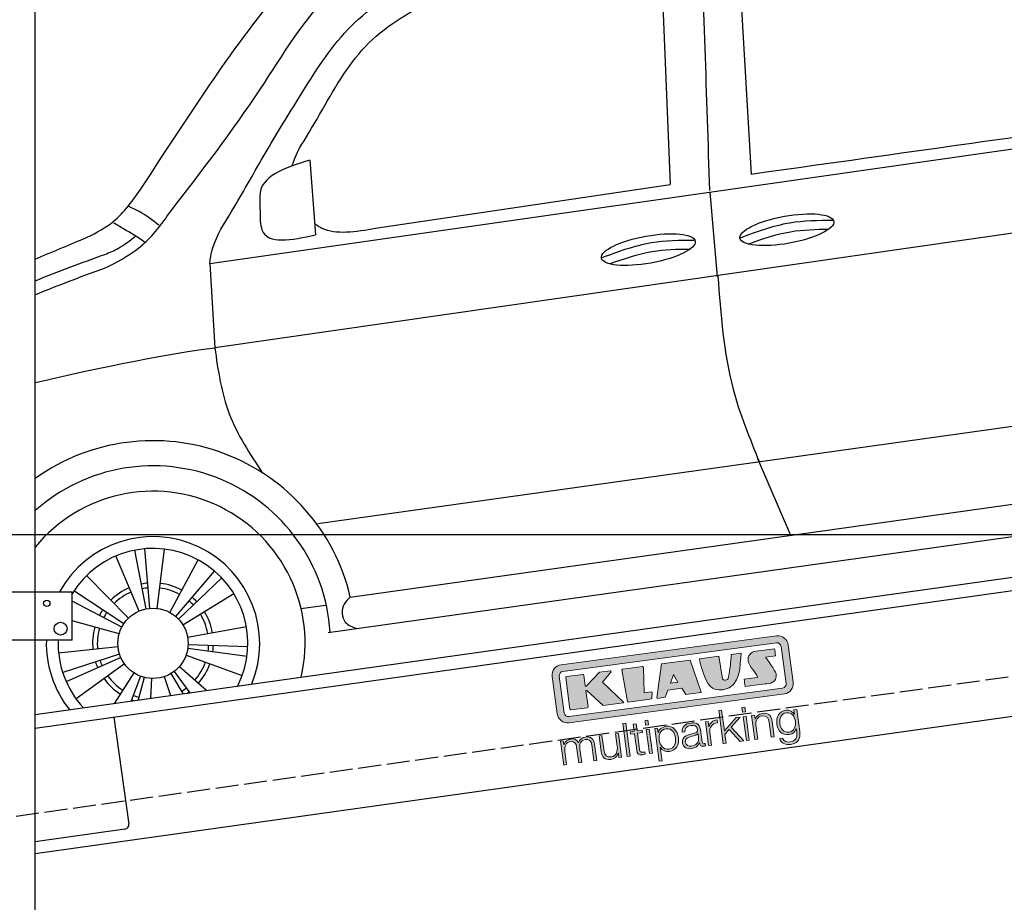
# Model space of a CAD drawing. Extents: x -311 to 6440, y -744 to 6074.
# Tile 3 of 6: x 926 to 3064, y 1052 to 2968. Entities that reach past the tile are written whole.
import ezdxf

# ---------------------------------------------------------------- set-up
doc = ezdxf.new("R2010")
doc.units = 0
doc.header["$LTSCALE"] = 10
doc.header["$MEASUREMENT"] = 0
doc.linetypes.add('GEN3', pattern=[6.25, 5, -1.25])
doc.layers.get('0').update_dxf_attribs({"linetype": 'CONTINUOUS'})
doc.layers.get('DEFPOINTS').update_dxf_attribs({"linetype": 'CONTINUOUS'})
doc.layers.add('3', color=6, linetype='GEN3')
doc.layers.add('CAR', color=1, linetype='CONTINUOUS')
for name, color, linetype, lineweight in [('AM_0', 7, 'CONTINUOUS', 30), ('AM_5', 3, 'CONTINUOUS', 15), ('Logo', 7, 'CONTINUOUS', 25)]:
    doc.layers.add(name, color=color, linetype=linetype, lineweight=lineweight)
doc.dimstyles.new('KLAUS_DXF', dxfattribs={"dimscale": 20, "dimtxt": 3.5, "dimasz": 2, "dimexe": 2, "dimexo": 1, "dimgap": 1.5, "dimtad": 1, "dimlfac": 0.1, "dimdsep": 46, "dimtxsty": 'Standard', "dimblk": 'DOT', "dimcen": 2, "dimclrd": 256, "dimclre": 256, "dimclrt": 2, "dimadec": 0, "dimazin": 0, "dimtfac": 1, "dimtmove": 2, "dimatfit": 3, "dimfxl": 1, "dimtolj": 1, "dimarcsym": 0})

# ---------------------------------------------------------------- blocks, each defined once
blk = doc.blocks.new('KLAUS')
at = {"layer": 'Logo'}
h = blk.add_hatch(color=8, dxfattribs=at)
h.dxf.hatch_style = 2
edge = h.paths.add_edge_path()
edge.add_spline(control_points=[(3.6, 29.09), (2.88, 29.09), (2.3, 28.51), (2.3, 27.8), (2.3, 27.8), (2.3, 16.11), (2.3, 16.11), (2.3, 15.39), (2.88, 14.81), (3.6, 14.81), (3.6, 14.81), (71.16, 14.81), (71.16, 14.81), (71.88, 14.81), (72.46, 15.39), (72.46, 16.11), (72.46, 16.11), (72.46, 27.8), (72.46, 27.8), (72.46, 28.51), (71.88, 29.09), (71.16, 29.09), (71.16, 29.09), (3.6, 29.09), (3.6, 29.09), (3.6, 29.09), (3.6, 29.09), (3.6, 29.09)], knot_values=[0, 0, 0, 0, 1, 1, 1, 2, 2, 2, 3, 3, 3, 4, 4, 4, 5, 5, 5, 6, 6, 6, 7, 7, 7, 8, 8, 8, 9, 9, 9, 9], degree=3, periodic=0)
edge = h.paths.add_edge_path()
edge.add_spline(control_points=[(3.35, 31.23), (3.35, 31.23), (71.47, 31.23), (71.47, 31.23), (73.26, 31.23), (74.71, 29.77), (74.71, 27.99), (74.71, 27.99), (74.71, 16.17), (74.71, 16.17), (74.71, 14.38), (73.26, 12.93), (71.47, 12.93), (71.47, 12.93), (3.35, 12.93), (3.35, 12.93), (1.56, 12.93), (0.11, 14.38), (0.11, 16.17), (0.11, 16.17), (0.11, 27.99), (0.11, 27.99), (0.11, 29.77), (1.56, 31.23), (3.35, 31.23), (3.35, 31.23), (3.35, 31.23), (3.35, 31.23)], knot_values=[0, 0, 0, 0, 1, 1, 1, 2, 2, 2, 3, 3, 3, 4, 4, 4, 5, 5, 5, 6, 6, 6, 7, 7, 7, 8, 8, 8, 9, 9, 9, 9], degree=3, periodic=0)
h = blk.add_hatch(color=8, dxfattribs=at)
h.dxf.hatch_style = 2
edge = h.paths.add_edge_path()
edge.add_spline(control_points=[(4.5, 27.33), (4.5, 27.33), (9.7, 27.33), (9.7, 27.33), (9.84, 27.33), (9.96, 27.22), (9.96, 27.08), (9.96, 27.08), (9.96, 23.69), (9.96, 23.69), (9.96, 23.69), (9.94, 23.64), (10.04, 23.59), (10.14, 23.53), (10.2, 23.57), (10.2, 23.57), (10.2, 23.57), (10.51, 23.75), (10.51, 23.75), (10.51, 23.75), (14.94, 27.33), (14.94, 27.33), (14.94, 27.33), (18.41, 27.33), (18.41, 27.33), (18.41, 27.33), (18.49, 27.33), (18.56, 27.2), (18.65, 27.04), (18.53, 26.91), (18.53, 26.91), (18.53, 26.91), (15.49, 24.11), (15.49, 24.11), (15.49, 24.11), (21.14, 17.06), (21.14, 17.06), (21.14, 17.06), (21.13, 16.91), (21.13, 16.91), (21.08, 16.84), (20.99, 16.82), (20.99, 16.82), (20.99, 16.82), (14.7, 16.82), (14.7, 16.82), (14.7, 16.82), (10.26, 22.17), (10.26, 22.17), (10.26, 22.17), (10.19, 22.24), (10.08, 22.21), (9.97, 22.18), (9.96, 22.11), (9.96, 22.11), (9.96, 22.11), (9.96, 17.08), (9.96, 17.08), (9.96, 16.94), (9.84, 16.82), (9.7, 16.82), (9.7, 16.82), (4.5, 16.82), (4.5, 16.82), (4.36, 16.82), (4.25, 16.94), (4.25, 17.08), (4.25, 17.08), (4.25, 27.08), (4.25, 27.08), (4.25, 27.22), (4.36, 27.33), (4.5, 27.33), (4.5, 27.33), (4.5, 27.33), (4.5, 27.33)], knot_values=[0, 0, 0, 0, 1, 1, 1, 2, 2, 2, 3, 3, 3, 4, 4, 4, 5, 5, 5, 6, 6, 6, 7, 7, 7, 8, 8, 8, 9, 9, 9, 10, 10, 10, 11, 11, 11, 12, 12, 12, 13, 13, 13, 14, 14, 14, 15, 15, 15, 16, 16, 16, 17, 17, 17, 18, 18, 18, 19, 19, 19, 20, 20, 20, 21, 21, 21, 22, 22, 22, 23, 23, 23, 24, 24, 24, 25, 25, 25, 25], degree=3, periodic=0)
h = blk.add_hatch(color=8, dxfattribs=at)
h.dxf.hatch_style = 2
h.paths.add_polyline_path([(22.42, 17.06), (21.97, 27.15), (22.24, 27.33), (28.55, 27.33), (28.86, 26.97), (28.01, 19.08), (30.26, 19.07), (30.44, 18.95), (30.08, 16.95), (29.49, 16.82), (22.6, 16.82)])
h = blk.add_hatch(color=8, dxfattribs=at)
h.paths.add_polyline_path([(36.52, 21.01), (38.93, 21.01), (37.87, 23.57)])
h.paths.add_polyline_path([(34.52, 27.33), (43.65, 27.33), (45.76, 16.94), (45.57, 16.82), (40.83, 16.82), (39.89, 18.95), (35.42, 18.95), (34.27, 16.82), (31.78, 16.82), (31.66, 17)])
h = blk.add_hatch(color=8, dxfattribs=at)
h.dxf.hatch_style = 2
edge = h.paths.add_edge_path()
edge.add_spline(control_points=[(52.69, 27.32), (52.69, 27.32), (52.88, 20.14), (52.88, 20.14), (53.01, 19.89), (53.2, 19.77), (53.43, 19.71), (53.91, 19.59), (54.43, 19.57), (54.64, 20.03), (55.23, 21.34), (56.27, 25.45), (56.6, 27.33), (56.6, 27.33), (59.77, 27.33), (59.77, 27.33), (58.77, 23.9), (58.56, 16.82), (52.63, 16.76), (48.72, 16.72), (48.01, 19.35), (47.27, 22.24), (46.89, 23.68), (46.54, 27.33), (46.54, 27.33), (46.54, 27.33), (52.69, 27.32), (52.69, 27.32), (52.69, 27.32), (52.69, 27.32), (52.69, 27.32)], knot_values=[0, 0, 0, 0, 1, 1, 1, 2, 2, 2, 3, 3, 3, 4, 4, 4, 5, 5, 5, 6, 6, 6, 7, 7, 7, 8, 8, 8, 9, 9, 9, 10, 10, 10, 10], degree=3, periodic=0)
h = blk.add_hatch(color=8, dxfattribs=at)
h.dxf.hatch_style = 2
edge = h.paths.add_edge_path()
edge.add_spline(control_points=[(64.46, 27.33), (64.46, 27.33), (70.31, 27.33), (70.31, 27.33), (70.31, 26.52), (70.31, 26.02), (70.31, 25.12), (70.31, 25.12), (67.3, 25.12), (67.3, 25.12), (67.24, 25.04), (67.25, 25.11), (67.25, 24.91), (67.25, 24.88), (69.73, 20.38), (69.73, 19.57), (69.73, 16.4), (67.22, 16.81), (65.9, 16.82), (65.9, 16.82), (59.59, 16.82), (59.59, 16.82), (59.59, 17.76), (59.59, 18.23), (59.59, 19.14), (59.59, 19.14), (63.75, 19.14), (63.75, 19.14), (63.82, 19.22), (63.81, 19.11), (63.81, 19.31), (63.81, 20.32), (61.58, 23.06), (61.58, 24.63), (61.58, 26.33), (62.83, 27.34), (64.46, 27.33), (64.46, 27.33), (64.46, 27.33), (64.46, 27.33)], knot_values=[0, 0, 0, 0, 1, 1, 1, 2, 2, 2, 3, 3, 3, 4, 4, 4, 5, 5, 5, 6, 6, 6, 7, 7, 7, 8, 8, 8, 9, 9, 9, 10, 10, 10, 11, 11, 11, 12, 12, 12, 13, 13, 13, 13], degree=3, periodic=0)
h = blk.add_hatch(color=30, dxfattribs=at)
h.dxf.hatch_style = 2
h.paths.add_polyline_path([(20.07, 0), (20.99, 0), (20.99, 10.45), (20.07, 10.45)])
h = blk.add_hatch(color=30, dxfattribs=at)
h.dxf.hatch_style = 2
edge = h.paths.add_edge_path()
edge.add_spline(control_points=[(24.22, 9.82), (24.22, 9.82), (23.3, 9.82), (23.3, 9.82), (23.3, 9.82), (23.3, 7.55), (23.3, 7.55), (23.3, 7.55), (21.98, 7.55), (21.98, 7.55), (21.98, 7.55), (21.98, 6.78), (21.98, 6.78), (21.98, 6.78), (23.3, 6.78), (23.3, 6.78), (23.3, 6.78), (23.3, 1.61), (23.3, 1.61), (23.28, 0.32), (23.71, -0.09), (24.94, -0.09), (25.22, -0.09), (25.48, -0.06), (25.76, -0.06), (25.76, -0.06), (25.76, 0.73), (25.76, 0.73), (25.5, 0.7), (25.23, 0.69), (24.97, 0.69), (24.31, 0.73), (24.22, 1.08), (24.22, 1.68), (24.22, 1.68), (24.22, 6.78), (24.22, 6.78), (24.22, 6.78), (25.76, 6.78), (25.76, 6.78), (25.76, 6.78), (25.76, 7.55), (25.76, 7.55), (25.76, 7.55), (24.22, 7.55), (24.22, 7.55), (24.22, 7.55), (24.22, 9.82), (24.22, 9.82), (24.22, 9.82), (24.22, 9.82), (24.22, 9.82)], knot_values=[0, 0, 0, 0, 1, 1, 1, 2, 2, 2, 3, 3, 3, 4, 4, 4, 5, 5, 5, 6, 6, 6, 7, 7, 7, 8, 8, 8, 9, 9, 9, 10, 10, 10, 11, 11, 11, 12, 12, 12, 13, 13, 13, 14, 14, 14, 15, 15, 15, 16, 16, 16, 17, 17, 17, 17], degree=3, periodic=0)
h = blk.add_hatch(color=30, dxfattribs=at)
h.paths.add_polyline_path([(27.1, 0), (28.03, 0), (28.03, 7.55), (27.1, 7.55)])
h.paths.add_polyline_path([(27.1, 8.98), (28.03, 8.98), (28.03, 10.45), (27.1, 10.45)])
h = blk.add_hatch(color=30, dxfattribs=at)
h.dxf.hatch_style = 2
h.paths.add_polyline_path([(50.4, 0), (51.32, 0), (51.32, 2.87), (52.82, 4.11), (55.8, 0), (56.96, 0), (53.52, 4.76), (56.74, 7.55), (55.51, 7.55), (51.32, 3.89), (51.32, 10.45), (50.4, 10.45)])
h = blk.add_hatch(color=30, dxfattribs=at)
h.paths.add_polyline_path([(57.74, 0), (58.66, 0), (58.66, 7.55), (57.74, 7.55)])
h.paths.add_polyline_path([(57.74, 8.98), (58.66, 8.98), (58.66, 10.45), (57.74, 10.45)])
h = blk.add_hatch(color=30, dxfattribs=at)
h.dxf.hatch_style = 2
edge = h.paths.add_edge_path()
edge.add_spline(control_points=[(0, 0), (0, 0), (0.92, 0), (0.92, 0), (0.92, 0), (0.92, 4.22), (0.92, 4.22), (0.94, 5.8), (1.58, 7), (3.18, 7), (4.35, 7), (4.77, 6.15), (4.76, 5.12), (4.76, 5.12), (4.76, 0), (4.76, 0), (4.76, 0), (5.68, 0), (5.68, 0), (5.68, 0), (5.68, 4.27), (5.68, 4.27), (5.68, 5.68), (6.14, 7), (7.73, 7), (9.05, 7), (9.52, 6.32), (9.52, 5.08), (9.52, 5.08), (9.52, 0), (9.52, 0), (9.52, 0), (10.44, 0), (10.44, 0), (10.44, 0), (10.44, 5.12), (10.44, 5.12), (10.44, 6.91), (9.59, 7.77), (7.94, 7.77), (6.94, 7.77), (5.99, 7.29), (5.54, 6.3), (5.26, 7.29), (4.36, 7.77), (3.37, 7.77), (2.17, 7.77), (1.38, 7.19), (0.89, 6.28), (0.89, 6.28), (0.85, 6.28), (0.85, 6.28), (0.85, 6.28), (0.85, 7.55), (0.85, 7.55), (0.85, 7.55), (0, 7.55), (0, 7.55), (0, 7.55), (0, 0), (0, 0), (0, 0), (0, 0), (0, 0)], knot_values=[0, 0, 0, 0, 1, 1, 1, 2, 2, 2, 3, 3, 3, 4, 4, 4, 5, 5, 5, 6, 6, 6, 7, 7, 7, 8, 8, 8, 9, 9, 9, 10, 10, 10, 11, 11, 11, 12, 12, 12, 13, 13, 13, 14, 14, 14, 15, 15, 15, 16, 16, 16, 17, 17, 17, 18, 18, 18, 19, 19, 19, 20, 20, 20, 21, 21, 21, 21], degree=3, periodic=0)
h = blk.add_hatch(color=30, dxfattribs=at)
h.dxf.hatch_style = 2
edge = h.paths.add_edge_path()
edge.add_spline(control_points=[(18.31, 7.55), (18.31, 7.55), (17.39, 7.55), (17.39, 7.55), (17.39, 7.55), (17.39, 3.59), (17.39, 3.59), (17.39, 2.05), (16.7, 0.56), (15.12, 0.56), (13.66, 0.56), (13.15, 1.27), (13.1, 2.64), (13.1, 2.64), (13.1, 7.55), (13.1, 7.55), (13.1, 7.55), (12.18, 7.55), (12.18, 7.55), (12.18, 7.55), (12.18, 2.65), (12.18, 2.65), (12.18, 0.89), (12.93, -0.22), (14.83, -0.22), (15.96, -0.22), (16.95, 0.35), (17.44, 1.36), (17.44, 1.36), (17.47, 1.36), (17.47, 1.36), (17.47, 1.36), (17.47, 0), (17.47, 0), (17.47, 0), (18.31, 0), (18.31, 0), (18.31, 0), (18.31, 7.55), (18.31, 7.55), (18.31, 7.55), (18.31, 7.55), (18.31, 7.55)], knot_values=[0, 0, 0, 0, 1, 1, 1, 2, 2, 2, 3, 3, 3, 4, 4, 4, 5, 5, 5, 6, 6, 6, 7, 7, 7, 8, 8, 8, 9, 9, 9, 10, 10, 10, 11, 11, 11, 12, 12, 12, 13, 13, 13, 14, 14, 14, 14], degree=3, periodic=0)
h = blk.add_hatch(color=30, dxfattribs=at)
edge = h.paths.add_edge_path()
edge.add_spline(control_points=[(35.84, 3.78), (35.84, 2.21), (35.12, 0.56), (33.37, 0.56), (31.4, 0.56), (30.72, 2.21), (30.72, 3.78), (30.72, 5.49), (31.33, 7), (33.37, 7), (35.12, 7), (35.84, 5.34), (35.84, 3.78), (35.84, 3.78), (35.84, 3.78), (35.84, 3.78)], knot_values=[0, 0, 0, 0, 1, 1, 1, 2, 2, 2, 3, 3, 3, 4, 4, 4, 5, 5, 5, 5], degree=3, periodic=0)
edge = h.paths.add_edge_path()
edge.add_spline(control_points=[(29.79, -2.8), (29.79, -2.8), (30.72, -2.8), (30.72, -2.8), (30.72, -2.8), (30.72, 1.43), (30.72, 1.43), (30.72, 1.43), (30.74, 1.43), (30.74, 1.43), (31.14, 0.35), (32.24, -0.22), (33.37, -0.22), (35.66, -0.22), (36.76, 1.64), (36.76, 3.78), (36.76, 5.91), (35.66, 7.77), (33.37, 7.77), (32.15, 7.77), (31.1, 7.14), (30.67, 6.12), (30.67, 6.12), (30.64, 6.12), (30.64, 6.12), (30.64, 6.12), (30.64, 7.55), (30.64, 7.55), (30.64, 7.55), (29.79, 7.55), (29.79, 7.55), (29.79, 7.55), (29.79, -2.8), (29.79, -2.8), (29.79, -2.8), (29.79, -2.8), (29.79, -2.8)], knot_values=[0, 0, 0, 0, 1, 1, 1, 2, 2, 2, 3, 3, 3, 4, 4, 4, 5, 5, 5, 6, 6, 6, 7, 7, 7, 8, 8, 8, 9, 9, 9, 10, 10, 10, 11, 11, 11, 12, 12, 12, 12], degree=3, periodic=0)
h = blk.add_hatch(color=30, dxfattribs=at)
edge = h.paths.add_edge_path()
edge.add_spline(control_points=[(43.03, 2.93), (43.04, 1.45), (41.8, 0.56), (40.39, 0.56), (39.53, 0.56), (38.71, 1.13), (38.71, 2.05), (38.71, 3.53), (40.66, 3.51), (42.22, 3.79), (42.47, 3.84), (42.88, 3.91), (43, 4.13), (43, 4.13), (43.03, 4.13), (43.03, 4.13), (43.03, 4.13), (43.03, 2.93), (43.03, 2.93), (43.03, 2.93), (43.03, 2.93), (43.03, 2.93)], knot_values=[0, 0, 0, 0, 1, 1, 1, 2, 2, 2, 3, 3, 3, 4, 4, 4, 5, 5, 5, 6, 6, 6, 7, 7, 7, 7], degree=3, periodic=0)
edge = h.paths.add_edge_path()
edge.add_spline(control_points=[(39.03, 5.24), (39.06, 6.47), (39.91, 7), (41.05, 7), (42.14, 7), (43.03, 6.69), (43.03, 5.45), (43.03, 4.61), (42.6, 4.51), (41.84, 4.42), (39.85, 4.19), (37.79, 4.11), (37.79, 1.99), (37.79, 0.47), (38.93, -0.22), (40.32, -0.22), (41.77, -0.22), (42.43, 0.34), (43.07, 1.32), (43.07, 1.32), (43.1, 1.32), (43.1, 1.32), (43.1, 0.53), (43.25, 0), (44.19, 0), (44.43, 0), (44.58, 0.01), (44.79, 0.06), (44.79, 0.06), (44.79, 0.83), (44.79, 0.83), (44.71, 0.81), (44.6, 0.78), (44.49, 0.78), (44.13, 0.78), (43.95, 0.98), (43.95, 1.33), (43.95, 1.33), (43.95, 5.34), (43.95, 5.34), (43.95, 7.36), (42.5, 7.77), (41.17, 7.77), (39.44, 7.77), (38.2, 7.01), (38.11, 5.24), (38.11, 5.24), (39.03, 5.24), (39.03, 5.24), (39.03, 5.24), (39.03, 5.24), (39.03, 5.24)], knot_values=[0, 0, 0, 0, 1, 1, 1, 2, 2, 2, 3, 3, 3, 4, 4, 4, 5, 5, 5, 6, 6, 6, 7, 7, 7, 8, 8, 8, 9, 9, 9, 10, 10, 10, 11, 11, 11, 12, 12, 12, 13, 13, 13, 14, 14, 14, 15, 15, 15, 16, 16, 16, 17, 17, 17, 17], degree=3, periodic=0)
h = blk.add_hatch(color=30, dxfattribs=at)
h.dxf.hatch_style = 2
edge = h.paths.add_edge_path()
edge.add_spline(control_points=[(45.79, 0), (45.79, 0), (46.71, 0), (46.71, 0), (46.71, 0), (46.71, 4.03), (46.71, 4.03), (46.71, 5.59), (47.85, 6.82), (49.52, 6.73), (49.52, 6.73), (49.52, 7.66), (49.52, 7.66), (48.16, 7.72), (47.14, 7), (46.67, 5.78), (46.67, 5.78), (46.64, 5.78), (46.64, 5.78), (46.64, 5.78), (46.64, 7.55), (46.64, 7.55), (46.64, 7.55), (45.79, 7.55), (45.79, 7.55), (45.79, 7.55), (45.79, 0), (45.79, 0), (45.79, 0), (45.79, 0), (45.79, 0)], knot_values=[0, 0, 0, 0, 1, 1, 1, 2, 2, 2, 3, 3, 3, 4, 4, 4, 5, 5, 5, 6, 6, 6, 7, 7, 7, 8, 8, 8, 9, 9, 9, 10, 10, 10, 10], degree=3, periodic=0)
h = blk.add_hatch(color=30, dxfattribs=at)
h.dxf.hatch_style = 2
edge = h.paths.add_edge_path()
edge.add_spline(control_points=[(60.41, 0), (60.41, 0), (61.33, 0), (61.33, 0), (61.33, 0), (61.33, 4.41), (61.33, 4.41), (61.36, 5.89), (62.24, 7), (63.7, 7), (65.2, 7), (65.62, 6.02), (65.62, 4.71), (65.62, 4.71), (65.62, 0), (65.62, 0), (65.62, 0), (66.54, 0), (66.54, 0), (66.54, 0), (66.54, 4.86), (66.54, 4.86), (66.54, 6.66), (65.9, 7.77), (63.78, 7.77), (62.71, 7.77), (61.7, 7.16), (61.36, 6.25), (61.36, 6.25), (61.33, 6.25), (61.33, 6.25), (61.33, 6.25), (61.33, 7.55), (61.33, 7.55), (61.33, 7.55), (60.41, 7.55), (60.41, 7.55), (60.41, 7.55), (60.41, 0), (60.41, 0), (60.41, 0), (60.41, 0), (60.41, 0)], knot_values=[0, 0, 0, 0, 1, 1, 1, 2, 2, 2, 3, 3, 3, 4, 4, 4, 5, 5, 5, 6, 6, 6, 7, 7, 7, 8, 8, 8, 9, 9, 9, 10, 10, 10, 11, 11, 11, 12, 12, 12, 13, 13, 13, 14, 14, 14, 14], degree=3, periodic=0)
h = blk.add_hatch(color=30, dxfattribs=at)
edge = h.paths.add_edge_path()
edge.add_spline(control_points=[(71.32, 0.86), (69.62, 0.86), (68.83, 2.34), (68.83, 3.86), (68.83, 5.43), (69.56, 7), (71.32, 7), (73.06, 7), (73.75, 5.34), (73.75, 3.86), (73.75, 2.33), (72.91, 0.86), (71.32, 0.86), (71.32, 0.86), (71.32, 0.86), (71.32, 0.86)], knot_values=[0, 0, 0, 0, 1, 1, 1, 2, 2, 2, 3, 3, 3, 4, 4, 4, 5, 5, 5, 5], degree=3, periodic=0)
edge = h.paths.add_edge_path()
edge.add_spline(control_points=[(74.67, 7.55), (74.67, 7.55), (73.75, 7.55), (73.75, 7.55), (73.75, 7.55), (73.75, 6.25), (73.75, 6.25), (73.75, 6.25), (73.72, 6.25), (73.72, 6.25), (73.35, 7.09), (72.41, 7.77), (71.32, 7.77), (69.13, 7.77), (67.9, 6.05), (67.9, 3.97), (67.9, 1.82), (68.9, 0.09), (71.32, 0.09), (72.4, 0.09), (73.29, 0.72), (73.72, 1.64), (73.72, 1.64), (73.75, 1.64), (73.75, 1.64), (73.75, 1.64), (73.75, 0.61), (73.75, 0.61), (73.75, -1.23), (73.01, -2.24), (71.32, -2.24), (70.29, -2.24), (69.31, -1.85), (69.1, -0.73), (69.1, -0.73), (68.18, -0.73), (68.18, -0.73), (68.31, -2.34), (69.81, -3.02), (71.32, -3.02), (73.79, -3.02), (74.65, -1.64), (74.67, 0.61), (74.67, 0.61), (74.67, 7.55), (74.67, 7.55), (74.67, 7.55), (74.67, 7.55), (74.67, 7.55)], knot_values=[0, 0, 0, 0, 1, 1, 1, 2, 2, 2, 3, 3, 3, 4, 4, 4, 5, 5, 5, 6, 6, 6, 7, 7, 7, 8, 8, 8, 9, 9, 9, 10, 10, 10, 11, 11, 11, 12, 12, 12, 13, 13, 13, 14, 14, 14, 15, 15, 15, 16, 16, 16, 16], degree=3, periodic=0)
at = {"layer": 'Logo', "lineweight": 0}
for points in [[(22.42, 17.06), (21.97, 27.15), (22.24, 27.33), (28.55, 27.33), (28.86, 26.97), (28.01, 19.08), (30.26, 19.07), (30.44, 18.95), (30.08, 16.95), (29.49, 16.82), (22.6, 16.82), (22.42, 17.06), (22.42, 17.06)], [(34.52, 27.33), (43.65, 27.33), (45.76, 16.94), (45.57, 16.82), (40.83, 16.82), (39.89, 18.95), (35.42, 18.95), (34.27, 16.82), (31.78, 16.82), (31.66, 17), (34.52, 27.33), (34.52, 27.33)], [(36.52, 21.01), (38.93, 21.01), (37.87, 23.57), (36.52, 21.01), (36.52, 21.01)], [(20.07, 0), (20.99, 0), (20.99, 10.45), (20.07, 10.45), (20.07, 0), (20.07, 0)], [(27.1, 8.98), (28.03, 8.98), (28.03, 10.45), (27.1, 10.45), (27.1, 8.98), (27.1, 8.98)], [(50.4, 0), (51.32, 0), (51.32, 2.87), (52.82, 4.11), (55.8, 0), (56.96, 0), (53.52, 4.76), (56.74, 7.55), (55.51, 7.55), (51.32, 3.89), (51.32, 10.45), (50.4, 10.45), (50.4, 0), (50.4, 0)], [(57.74, 8.98), (58.66, 8.98), (58.66, 10.45), (57.74, 10.45), (57.74, 8.98), (57.74, 8.98)], [(27.1, 0), (28.03, 0), (28.03, 7.55), (27.1, 7.55), (27.1, 0), (27.1, 0)], [(57.74, 0), (58.66, 0), (58.66, 7.55), (57.74, 7.55), (57.74, 0), (57.74, 0)]]:
    blk.add_lwpolyline(points, dxfattribs=at)
for points, knots in [([(3.35, 31.23), (3.35, 31.23), (71.47, 31.23), (71.47, 31.23), (73.26, 31.23), (74.71, 29.77), (74.71, 27.99), (74.71, 27.99), (74.71, 16.17), (74.71, 16.17), (74.71, 14.38), (73.26, 12.93), (71.47, 12.93), (71.47, 12.93), (3.35, 12.93), (3.35, 12.93), (1.56, 12.93), (0.11, 14.38), (0.11, 16.17), (0.11, 16.17), (0.11, 27.99), (0.11, 27.99), (0.11, 29.77), (1.56, 31.23), (3.35, 31.23), (3.35, 31.23), (3.35, 31.23), (3.35, 31.23)], [0, 0, 0, 0, 1, 1, 1, 2, 2, 2, 3, 3, 3, 4, 4, 4, 5, 5, 5, 6, 6, 6, 7, 7, 7, 8, 8, 8, 9, 9, 9, 9]), ([(3.6, 29.09), (2.88, 29.09), (2.3, 28.51), (2.3, 27.8), (2.3, 27.8), (2.3, 16.11), (2.3, 16.11), (2.3, 15.39), (2.88, 14.81), (3.6, 14.81), (3.6, 14.81), (71.16, 14.81), (71.16, 14.81), (71.88, 14.81), (72.46, 15.39), (72.46, 16.11), (72.46, 16.11), (72.46, 27.8), (72.46, 27.8), (72.46, 28.51), (71.88, 29.09), (71.16, 29.09), (71.16, 29.09), (3.6, 29.09), (3.6, 29.09), (3.6, 29.09), (3.6, 29.09), (3.6, 29.09)], [0, 0, 0, 0, 1, 1, 1, 2, 2, 2, 3, 3, 3, 4, 4, 4, 5, 5, 5, 6, 6, 6, 7, 7, 7, 8, 8, 8, 9, 9, 9, 9]), ([(4.5, 27.33), (4.5, 27.33), (9.7, 27.33), (9.7, 27.33), (9.84, 27.33), (9.96, 27.22), (9.96, 27.08), (9.96, 27.08), (9.96, 23.69), (9.96, 23.69), (9.96, 23.69), (9.94, 23.64), (10.04, 23.59), (10.14, 23.53), (10.2, 23.57), (10.2, 23.57), (10.2, 23.57), (10.51, 23.75), (10.51, 23.75), (10.51, 23.75), (14.94, 27.33), (14.94, 27.33), (14.94, 27.33), (18.41, 27.33), (18.41, 27.33), (18.41, 27.33), (18.49, 27.33), (18.56, 27.2), (18.65, 27.04), (18.53, 26.91), (18.53, 26.91), (18.53, 26.91), (15.49, 24.11), (15.49, 24.11), (15.49, 24.11), (21.14, 17.06), (21.14, 17.06), (21.14, 17.06), (21.13, 16.91), (21.13, 16.91), (21.08, 16.84), (20.99, 16.82), (20.99, 16.82), (20.99, 16.82), (14.7, 16.82), (14.7, 16.82), (14.7, 16.82), (10.26, 22.17), (10.26, 22.17), (10.26, 22.17), (10.19, 22.24), (10.08, 22.21), (9.97, 22.18), (9.96, 22.11), (9.96, 22.11), (9.96, 22.11), (9.96, 17.08), (9.96, 17.08), (9.96, 16.94), (9.84, 16.82), (9.7, 16.82), (9.7, 16.82), (4.5, 16.82), (4.5, 16.82), (4.36, 16.82), (4.25, 16.94), (4.25, 17.08), (4.25, 17.08), (4.25, 27.08), (4.25, 27.08), (4.25, 27.22), (4.36, 27.33), (4.5, 27.33), (4.5, 27.33), (4.5, 27.33), (4.5, 27.33)], [0, 0, 0, 0, 1, 1, 1, 2, 2, 2, 3, 3, 3, 4, 4, 4, 5, 5, 5, 6, 6, 6, 7, 7, 7, 8, 8, 8, 9, 9, 9, 10, 10, 10, 11, 11, 11, 12, 12, 12, 13, 13, 13, 14, 14, 14, 15, 15, 15, 16, 16, 16, 17, 17, 17, 18, 18, 18, 19, 19, 19, 20, 20, 20, 21, 21, 21, 22, 22, 22, 23, 23, 23, 24, 24, 24, 25, 25, 25, 25]), ([(52.69, 27.32), (52.69, 27.32), (52.88, 20.14), (52.88, 20.14), (53.01, 19.89), (53.2, 19.77), (53.43, 19.71), (53.91, 19.59), (54.43, 19.57), (54.64, 20.03), (55.23, 21.34), (56.27, 25.45), (56.6, 27.33), (56.6, 27.33), (59.77, 27.33), (59.77, 27.33), (58.77, 23.9), (58.56, 16.82), (52.63, 16.76), (48.72, 16.72), (48.01, 19.35), (47.27, 22.24), (46.89, 23.68), (46.54, 27.33), (46.54, 27.33), (46.54, 27.33), (52.69, 27.32), (52.69, 27.32), (52.69, 27.32), (52.69, 27.32), (52.69, 27.32)], [0, 0, 0, 0, 1, 1, 1, 2, 2, 2, 3, 3, 3, 4, 4, 4, 5, 5, 5, 6, 6, 6, 7, 7, 7, 8, 8, 8, 9, 9, 9, 10, 10, 10, 10]), ([(64.46, 27.33), (64.46, 27.33), (70.31, 27.33), (70.31, 27.33), (70.31, 26.52), (70.31, 26.02), (70.31, 25.12), (70.31, 25.12), (67.3, 25.12), (67.3, 25.12), (67.24, 25.04), (67.25, 25.11), (67.25, 24.91), (67.25, 24.88), (69.73, 20.38), (69.73, 19.57), (69.73, 16.4), (67.22, 16.81), (65.9, 16.82), (65.9, 16.82), (59.59, 16.82), (59.59, 16.82), (59.59, 17.76), (59.59, 18.23), (59.59, 19.14), (59.59, 19.14), (63.75, 19.14), (63.75, 19.14), (63.82, 19.22), (63.81, 19.11), (63.81, 19.31), (63.81, 20.32), (61.58, 23.06), (61.58, 24.63), (61.58, 26.33), (62.83, 27.34), (64.46, 27.33), (64.46, 27.33), (64.46, 27.33), (64.46, 27.33)], [0, 0, 0, 0, 1, 1, 1, 2, 2, 2, 3, 3, 3, 4, 4, 4, 5, 5, 5, 6, 6, 6, 7, 7, 7, 8, 8, 8, 9, 9, 9, 10, 10, 10, 11, 11, 11, 12, 12, 12, 13, 13, 13, 13]), ([(24.22, 9.82), (24.22, 9.82), (23.3, 9.82), (23.3, 9.82), (23.3, 9.82), (23.3, 7.55), (23.3, 7.55), (23.3, 7.55), (21.98, 7.55), (21.98, 7.55), (21.98, 7.55), (21.98, 6.78), (21.98, 6.78), (21.98, 6.78), (23.3, 6.78), (23.3, 6.78), (23.3, 6.78), (23.3, 1.61), (23.3, 1.61), (23.28, 0.32), (23.71, -0.09), (24.94, -0.09), (25.22, -0.09), (25.48, -0.06), (25.76, -0.06), (25.76, -0.06), (25.76, 0.73), (25.76, 0.73), (25.5, 0.7), (25.23, 0.69), (24.97, 0.69), (24.31, 0.73), (24.22, 1.08), (24.22, 1.68), (24.22, 1.68), (24.22, 6.78), (24.22, 6.78), (24.22, 6.78), (25.76, 6.78), (25.76, 6.78), (25.76, 6.78), (25.76, 7.55), (25.76, 7.55), (25.76, 7.55), (24.22, 7.55), (24.22, 7.55), (24.22, 7.55), (24.22, 9.82), (24.22, 9.82), (24.22, 9.82), (24.22, 9.82), (24.22, 9.82)], [0, 0, 0, 0, 1, 1, 1, 2, 2, 2, 3, 3, 3, 4, 4, 4, 5, 5, 5, 6, 6, 6, 7, 7, 7, 8, 8, 8, 9, 9, 9, 10, 10, 10, 11, 11, 11, 12, 12, 12, 13, 13, 13, 14, 14, 14, 15, 15, 15, 16, 16, 16, 17, 17, 17, 17]), ([(0, 0), (0, 0), (0.92, 0), (0.92, 0), (0.92, 0), (0.92, 4.22), (0.92, 4.22), (0.94, 5.8), (1.58, 7), (3.18, 7), (4.35, 7), (4.77, 6.15), (4.76, 5.12), (4.76, 5.12), (4.76, 0), (4.76, 0), (4.76, 0), (5.68, 0), (5.68, 0), (5.68, 0), (5.68, 4.27), (5.68, 4.27), (5.68, 5.68), (6.14, 7), (7.73, 7), (9.05, 7), (9.52, 6.32), (9.52, 5.08), (9.52, 5.08), (9.52, 0), (9.52, 0), (9.52, 0), (10.44, 0), (10.44, 0), (10.44, 0), (10.44, 5.12), (10.44, 5.12), (10.44, 6.91), (9.59, 7.77), (7.94, 7.77), (6.94, 7.77), (5.99, 7.29), (5.54, 6.3), (5.26, 7.29), (4.36, 7.77), (3.37, 7.77), (2.17, 7.77), (1.38, 7.19), (0.89, 6.28), (0.89, 6.28), (0.85, 6.28), (0.85, 6.28), (0.85, 6.28), (0.85, 7.55), (0.85, 7.55), (0.85, 7.55), (0, 7.55), (0, 7.55), (0, 7.55), (0, 0), (0, 0), (0, 0), (0, 0), (0, 0)], [0, 0, 0, 0, 1, 1, 1, 2, 2, 2, 3, 3, 3, 4, 4, 4, 5, 5, 5, 6, 6, 6, 7, 7, 7, 8, 8, 8, 9, 9, 9, 10, 10, 10, 11, 11, 11, 12, 12, 12, 13, 13, 13, 14, 14, 14, 15, 15, 15, 16, 16, 16, 17, 17, 17, 18, 18, 18, 19, 19, 19, 20, 20, 20, 21, 21, 21, 21]), ([(18.31, 7.55), (18.31, 7.55), (17.39, 7.55), (17.39, 7.55), (17.39, 7.55), (17.39, 3.59), (17.39, 3.59), (17.39, 2.05), (16.7, 0.56), (15.12, 0.56), (13.66, 0.56), (13.15, 1.27), (13.1, 2.64), (13.1, 2.64), (13.1, 7.55), (13.1, 7.55), (13.1, 7.55), (12.18, 7.55), (12.18, 7.55), (12.18, 7.55), (12.18, 2.65), (12.18, 2.65), (12.18, 0.89), (12.93, -0.22), (14.83, -0.22), (15.96, -0.22), (16.95, 0.35), (17.44, 1.36), (17.44, 1.36), (17.47, 1.36), (17.47, 1.36), (17.47, 1.36), (17.47, 0), (17.47, 0), (17.47, 0), (18.31, 0), (18.31, 0), (18.31, 0), (18.31, 7.55), (18.31, 7.55), (18.31, 7.55), (18.31, 7.55), (18.31, 7.55)], [0, 0, 0, 0, 1, 1, 1, 2, 2, 2, 3, 3, 3, 4, 4, 4, 5, 5, 5, 6, 6, 6, 7, 7, 7, 8, 8, 8, 9, 9, 9, 10, 10, 10, 11, 11, 11, 12, 12, 12, 13, 13, 13, 14, 14, 14, 14]), ([(29.79, -2.8), (29.79, -2.8), (30.72, -2.8), (30.72, -2.8), (30.72, -2.8), (30.72, 1.43), (30.72, 1.43), (30.72, 1.43), (30.74, 1.43), (30.74, 1.43), (31.14, 0.35), (32.24, -0.22), (33.37, -0.22), (35.66, -0.22), (36.76, 1.64), (36.76, 3.78), (36.76, 5.91), (35.66, 7.77), (33.37, 7.77), (32.15, 7.77), (31.1, 7.14), (30.67, 6.12), (30.67, 6.12), (30.64, 6.12), (30.64, 6.12), (30.64, 6.12), (30.64, 7.55), (30.64, 7.55), (30.64, 7.55), (29.79, 7.55), (29.79, 7.55), (29.79, 7.55), (29.79, -2.8), (29.79, -2.8), (29.79, -2.8), (29.79, -2.8), (29.79, -2.8)], [0, 0, 0, 0, 1, 1, 1, 2, 2, 2, 3, 3, 3, 4, 4, 4, 5, 5, 5, 6, 6, 6, 7, 7, 7, 8, 8, 8, 9, 9, 9, 10, 10, 10, 11, 11, 11, 12, 12, 12, 12]), ([(35.84, 3.78), (35.84, 2.21), (35.12, 0.56), (33.37, 0.56), (31.4, 0.56), (30.72, 2.21), (30.72, 3.78), (30.72, 5.49), (31.33, 7), (33.37, 7), (35.12, 7), (35.84, 5.34), (35.84, 3.78), (35.84, 3.78), (35.84, 3.78), (35.84, 3.78)], [0, 0, 0, 0, 1, 1, 1, 2, 2, 2, 3, 3, 3, 4, 4, 4, 5, 5, 5, 5]), ([(39.03, 5.24), (39.06, 6.47), (39.91, 7), (41.05, 7), (42.14, 7), (43.03, 6.69), (43.03, 5.45), (43.03, 4.61), (42.6, 4.51), (41.84, 4.42), (39.85, 4.19), (37.79, 4.11), (37.79, 1.99), (37.79, 0.47), (38.93, -0.22), (40.32, -0.22), (41.77, -0.22), (42.43, 0.34), (43.07, 1.32), (43.07, 1.32), (43.1, 1.32), (43.1, 1.32), (43.1, 0.53), (43.25, 0), (44.19, 0), (44.43, 0), (44.58, 0.01), (44.79, 0.06), (44.79, 0.06), (44.79, 0.83), (44.79, 0.83), (44.71, 0.81), (44.6, 0.78), (44.49, 0.78), (44.13, 0.78), (43.95, 0.98), (43.95, 1.33), (43.95, 1.33), (43.95, 5.34), (43.95, 5.34), (43.95, 7.36), (42.5, 7.77), (41.17, 7.77), (39.44, 7.77), (38.2, 7.01), (38.11, 5.24), (38.11, 5.24), (39.03, 5.24), (39.03, 5.24), (39.03, 5.24), (39.03, 5.24), (39.03, 5.24)], [0, 0, 0, 0, 1, 1, 1, 2, 2, 2, 3, 3, 3, 4, 4, 4, 5, 5, 5, 6, 6, 6, 7, 7, 7, 8, 8, 8, 9, 9, 9, 10, 10, 10, 11, 11, 11, 12, 12, 12, 13, 13, 13, 14, 14, 14, 15, 15, 15, 16, 16, 16, 17, 17, 17, 17]), ([(45.79, 0), (45.79, 0), (46.71, 0), (46.71, 0), (46.71, 0), (46.71, 4.03), (46.71, 4.03), (46.71, 5.59), (47.85, 6.82), (49.52, 6.73), (49.52, 6.73), (49.52, 7.66), (49.52, 7.66), (48.16, 7.72), (47.14, 7), (46.67, 5.78), (46.67, 5.78), (46.64, 5.78), (46.64, 5.78), (46.64, 5.78), (46.64, 7.55), (46.64, 7.55), (46.64, 7.55), (45.79, 7.55), (45.79, 7.55), (45.79, 7.55), (45.79, 0), (45.79, 0), (45.79, 0), (45.79, 0), (45.79, 0)], [0, 0, 0, 0, 1, 1, 1, 2, 2, 2, 3, 3, 3, 4, 4, 4, 5, 5, 5, 6, 6, 6, 7, 7, 7, 8, 8, 8, 9, 9, 9, 10, 10, 10, 10]), ([(60.41, 0), (60.41, 0), (61.33, 0), (61.33, 0), (61.33, 0), (61.33, 4.41), (61.33, 4.41), (61.36, 5.89), (62.24, 7), (63.7, 7), (65.2, 7), (65.62, 6.02), (65.62, 4.71), (65.62, 4.71), (65.62, 0), (65.62, 0), (65.62, 0), (66.54, 0), (66.54, 0), (66.54, 0), (66.54, 4.86), (66.54, 4.86), (66.54, 6.66), (65.9, 7.77), (63.78, 7.77), (62.71, 7.77), (61.7, 7.16), (61.36, 6.25), (61.36, 6.25), (61.33, 6.25), (61.33, 6.25), (61.33, 6.25), (61.33, 7.55), (61.33, 7.55), (61.33, 7.55), (60.41, 7.55), (60.41, 7.55), (60.41, 7.55), (60.41, 0), (60.41, 0), (60.41, 0), (60.41, 0), (60.41, 0)], [0, 0, 0, 0, 1, 1, 1, 2, 2, 2, 3, 3, 3, 4, 4, 4, 5, 5, 5, 6, 6, 6, 7, 7, 7, 8, 8, 8, 9, 9, 9, 10, 10, 10, 11, 11, 11, 12, 12, 12, 13, 13, 13, 14, 14, 14, 14]), ([(74.67, 7.55), (74.67, 7.55), (73.75, 7.55), (73.75, 7.55), (73.75, 7.55), (73.75, 6.25), (73.75, 6.25), (73.75, 6.25), (73.72, 6.25), (73.72, 6.25), (73.35, 7.09), (72.41, 7.77), (71.32, 7.77), (69.13, 7.77), (67.9, 6.05), (67.9, 3.97), (67.9, 1.82), (68.9, 0.09), (71.32, 0.09), (72.4, 0.09), (73.29, 0.72), (73.72, 1.64), (73.72, 1.64), (73.75, 1.64), (73.75, 1.64), (73.75, 1.64), (73.75, 0.61), (73.75, 0.61), (73.75, -1.23), (73.01, -2.24), (71.32, -2.24), (70.29, -2.24), (69.31, -1.85), (69.1, -0.73), (69.1, -0.73), (68.18, -0.73), (68.18, -0.73), (68.31, -2.34), (69.81, -3.02), (71.32, -3.02), (73.79, -3.02), (74.65, -1.64), (74.67, 0.61), (74.67, 0.61), (74.67, 7.55), (74.67, 7.55), (74.67, 7.55), (74.67, 7.55), (74.67, 7.55)], [0, 0, 0, 0, 1, 1, 1, 2, 2, 2, 3, 3, 3, 4, 4, 4, 5, 5, 5, 6, 6, 6, 7, 7, 7, 8, 8, 8, 9, 9, 9, 10, 10, 10, 11, 11, 11, 12, 12, 12, 13, 13, 13, 14, 14, 14, 15, 15, 15, 16, 16, 16, 16]), ([(71.32, 0.86), (69.62, 0.86), (68.83, 2.34), (68.83, 3.86), (68.83, 5.43), (69.56, 7), (71.32, 7), (73.06, 7), (73.75, 5.34), (73.75, 3.86), (73.75, 2.33), (72.91, 0.86), (71.32, 0.86), (71.32, 0.86), (71.32, 0.86), (71.32, 0.86)], [0, 0, 0, 0, 1, 1, 1, 2, 2, 2, 3, 3, 3, 4, 4, 4, 5, 5, 5, 5]), ([(43.03, 2.93), (43.04, 1.45), (41.8, 0.56), (40.39, 0.56), (39.53, 0.56), (38.71, 1.13), (38.71, 2.05), (38.71, 3.53), (40.66, 3.51), (42.22, 3.79), (42.47, 3.84), (42.88, 3.91), (43, 4.13), (43, 4.13), (43.03, 4.13), (43.03, 4.13), (43.03, 4.13), (43.03, 2.93), (43.03, 2.93), (43.03, 2.93), (43.03, 2.93), (43.03, 2.93)], [0, 0, 0, 0, 1, 1, 1, 2, 2, 2, 3, 3, 3, 4, 4, 4, 5, 5, 5, 6, 6, 6, 7, 7, 7, 7])]:
    blk.add_open_spline(points, degree=3, knots=knots, dxfattribs=at)
blk = doc.blocks.new('_DOT')
at = {"color": 0, "linetype": 'ByBlock'}
blk.add_line((-0.5, 0), (-1, 0), dxfattribs=at)
at = {"color": 0, "linetype": 'ByBlock', "const_width": 0.5}
blk.add_lwpolyline([(-0.25, 0, 1), (0.25, 0, 1)], format="xyb", close=True, dxfattribs=at)
blk = doc.blocks.new('*D8')
at = {"layer": 'AM_5', "lineweight": -2, "transparency": 16777216}
for p, q in [((5479.5, 1850), (-240.5, 1850)), ((-200.5, -160), (-200.5, 1810)), ((179.5, -200), (-240.5, -200))]:
    blk.add_line(p, q, dxfattribs=at)
at = {"layer": 'DEFPOINTS', "color": 0, "transparency": 16777216}
for p in [(-200.5, 1850), (5499.5, 1850), (199.5, -200)]:
    blk.add_point(p, dxfattribs=at)
at = {"layer": 'AM_5', "lineweight": -2, "transparency": 16777216, "xscale": 40, "yscale": 40, "zscale": 40}
for p, rotation in [((-200.5, 1850), 90), ((-200.5, -200), 270)]:
    blk.add_blockref('_DOT', p, dxfattribs=dict(at, rotation=rotation))
at = {"layer": 'AM_5', "color": 2, "transparency": 16777216, "insert": (-265.5, 825), "char_height": 70, "attachment_point": 5, "rotation": 90}
blk.add_mtext('\\A1;205', dxfattribs=at)
blk = doc.blocks.new('*D9')
at = {"layer": 'AM_5', "lineweight": -2, "transparency": 16777216}
for p, q in [((179.5, 2850), (-240.5, 2850)), ((-200.5, 1890), (-200.5, 2810)), ((5479.5, 1850), (-240.5, 1850))]:
    blk.add_line(p, q, dxfattribs=at)
at = {"layer": 'DEFPOINTS', "color": 0, "transparency": 16777216}
for p in [(-200.5, 2850), (199.5, 2850), (5499.5, 1850)]:
    blk.add_point(p, dxfattribs=at)
at = {"layer": 'AM_5', "lineweight": -2, "transparency": 16777216, "xscale": 40, "yscale": 40, "zscale": 40}
for p, rotation in [((-200.5, 2850), 90), ((-200.5, 1850), 270)]:
    blk.add_blockref('_DOT', p, dxfattribs=dict(at, rotation=rotation))
at = {"layer": 'AM_5', "color": 2, "transparency": 16777216, "insert": (-265.5, 2350), "char_height": 70, "attachment_point": 5, "rotation": 90}
blk.add_mtext('\\A1;100', dxfattribs=at)
blk = doc.blocks.new('Car Van')
at = {"layer": 'CAR'}
for p, q in [((22217, 5288), (22248.2, 4764.6)), ((22051, 5261.1), (22071.8, 4741.7)), ((21072.7, 4570.5), (23398.2, 4902.5)), ((21289.9, 4795.1), (21301.9, 4632.6)), ((21432.3, 4647), (22071.8, 4741.7)), ((22158.3, 4725.3), (22174, 4541.7)), ((23398.2, 4720.3), (21083.3, 4387.6)), ((21180.9, 4711.1), (21182, 4662.3)), ((21072.7, 4570.5), (21083.3, 4387.6)), ((21307.1, 4005.8), (23258.8, 4280)), ((22262, 4147.5), (22333.7, 3980.6)), ((21377.3, 3846.1), (23233.9, 4106.9)), ((21329.3, 3769.5), (23298.8, 4045.7)), ((20919.4, 3816.1), (20868.7, 3935.5)), ((20934.6, 3820.8), (20909.9, 3948.1)), ((20942.5, 3821.9), (20931.2, 3951.1)), ((20958.5, 3821.6), (20974.3, 3950.4)), ((20985.5, 3813), (21047.3, 3927.1)), ((20895.8, 3800.4), (20804.9, 3893)), ((20998.6, 3803.9), (21082.8, 3902.7)), ((21004.4, 3798.5), (21098.4, 3887.9)), ((20885.6, 3788.1), (20777.5, 3859.8)), ((21014.2, 3785.8), (21124.7, 3853.8)), ((20881.5, 3781.2), (20773.5, 3837.6)), ((21323.8, 3828.2), (21270.2, 3820.9)), ((20875.7, 3766.4), (20773.5, 3794.8)), ((21024.3, 3759.3), (21152, 3782.2)), ((21025.4, 3743.4), (21155.1, 3739.2)), ((20873.3, 3738.1), (20744.2, 3724.9)), ((20876.6, 3722.5), (20753.1, 3682.7)), ((21020.9, 3720), (21143, 3675.9)), ((21024.7, 3735.4), (21153.3, 3717.7)), ((20879.4, 3715), (20760.7, 3662.5)), ((20887.3, 3701.2), (20782.2, 3625.2)), ((20907.9, 3681.7), (20865.6, 3615.8)), ((20988.1, 3680.3), (21014.1, 3636.7)), ((20994.8, 3684.7), (21029.1, 3638.8)), ((21006.5, 3695.5), (21065.3, 3643.9)), ((20922.2, 3674.5), (20901.9, 3620.9)), ((20929.8, 3672.1), (20916.9, 3623)), ((20945.6, 3669.7), (20943.5, 3626.7)), ((20973.6, 3673.6), (20987.4, 3632.9))]:
    blk.add_line(p, q, dxfattribs=at)
blk.add_circle((20949.2, 3745.9), 76.3, dxfattribs=at)
for radius, start, end in [(439.9, 13.1709, 125.5344), (385.3, 3.6036, 131.5697), (330.2, 347.2115, 140.7393), (231.7, 337.6174, 151.1587), (206, 333.3345, 148.5032), (131.2, 95, 101), (131.2, 61.5714, 83), (131.2, 113, 134.4286), (120.9, 113, 134.4286), (120.9, 95, 101), (120.9, 61.5714, 83), (120.9, 43.5714, 49.5714), (131.2, 43.5714, 49.5714), (131.2, 146.4286, 152.4286), (120.9, 146.4286, 152.4286), (120.9, 10.1429, 31.5714), (131.2, 10.1429, 31.5714), (131.2, 164.4286, 185.8571), (120.9, 164.4286, 185.8571), (231.7, 178.3252, 218.3826), (206, 178.1164, 222.6655), (120.9, 352.1429, 358.1429), (131.2, 352.1429, 358.1429), (131.2, 197.8571, 203.8571), (120.9, 197.8571, 203.8571), (120.9, 318.7143, 340.1429), (131.2, 318.7143, 340.1429), (131.2, 215.8571, 237.2857), (120.9, 215.8571, 237.2857), (120.9, 300.7143, 306.7143), (131.2, 304.7615, 306.7143), (131.2, 249.2857, 251.2385), (120.9, 249.2857, 255.2857)]:
    blk.add_arc((20949.2, 3745.9), radius, start, end, dxfattribs=at)
for centre in [(22325.5, 4643.7), (22024.6, 4600.6)]:
    blk.add_ellipse(centre, major_axis=(-101.9, -18.3), ratio=0.28676, dxfattribs=at)
for points in [[(20922.2, 4730.9), (21108.1, 5009.3), (21275.1, 5211.3), (21354.1, 5274.6), (21715.3, 5388.7)], [(20986.5, 4682.1), (21182.6, 4949.7), (21339.5, 5162.4), (21418.5, 5225.7), (21770, 5352.1)], [(22137.1, 5347), (22157.4, 4728.8)], [(22248.2, 4764.6), (22682.7, 4825.6), (23037.4, 4875.5)], [(21289.9, 4795.1), (21180.8, 4716.6), (21180.9, 4711.1)], [(20798.5, 4624), (20857.2, 4656.9), (20922.2, 4730.9)], [(20853.6, 4564.3), (20925.9, 4610.4), (20986.5, 4682.1)], [(20961.8, 4653.6), (20919.2, 4683.2), (20895, 4694.4)], [(21182, 4662.3), (21185.8, 4643.8), (21301.9, 4632.6)], [(22223.8, 4626.1), (22332.1, 4658.9), (22425.3, 4664.5)], [(20931, 4617.1), (20884.9, 4645.9), (20864.2, 4657.9)], [(20844.6, 4590.2), (20874.2, 4603.8), (20910.5, 4629.4)], [(21922.8, 4582.9), (22031.2, 4615.7), (22124.4, 4621.4)], [(22175.8, 4543.7), (22208.8, 4297.6), (22266, 4139)], [(21083.3, 4387.4), (21114.8, 4244.1), (21187.1, 4115.5)], [(21377.3, 3846.1), (21364.2, 3831.2), (21366.7, 3792.1), (21391.1, 3778.5)]]:
    blk.add_spline(points, degree=3, dxfattribs=at)
for points, knots in [([(21072.7, 4570.5), (21075, 4593.4), (21087.9, 4634.1), (21130.7, 4698.5), (21193.2, 4813.2), (21268.6, 4933.7), (21358.3, 5081), (21531.9, 5204.2), (21681, 5257.8), (21800.2, 5284)], [0, 0, 0, 0, 34.633344, 130.367254, 260.266155, 394.654289, 566.353713, 741.146733, 1042.18326, 1042.18326, 1042.18326, 1042.18326]), ([(21264.8, 4817), (21273.3, 4830.4), (21319, 4905.1), (21394.2, 5046.4), (21574.1, 5161.5), (21722.7, 5209.2), (22051, 5261.1)], [301.852914, 301.852914, 301.852914, 301.852914, 394.654289, 566.353713, 741.146733, 1038.026076, 1038.026076, 1038.026076, 1038.026076]), ([(21300.3, 4656.3), (21307.8, 4651.9), (21341, 4631.7), (21389.5, 4639.8), (21432.3, 4647)], [173.497725, 173.497725, 173.497725, 173.497725, 190.087535, 312.625806, 312.625806, 312.625806, 312.625806]), ([(22241.5, 4612.7), (22271.8, 4623.9), (22328.6, 4643.2), (22388.6, 4644.7), (22416.6, 4645)], [14.4466, 14.4466, 14.4466, 14.4466, 94.349912, 163.782287, 163.782287, 163.782287, 163.782287]), ([(21940.6, 4569.6), (21970.9, 4580.7), (22027.7, 4600.1), (22087.7, 4601.6), (22115.7, 4601.9)], [14.4466, 14.4466, 14.4466, 14.4466, 94.349912, 163.782287, 163.782287, 163.782287, 163.782287])]:
    blk.add_open_spline(points, degree=3, knots=knots, dxfattribs=at)
for points in [[(21264.8, 4817), (21258.4, 4802.4), (21252.1, 4787.8), (21250.6, 4781.7)], [(20693.5, 4579.8), (20728.4, 4595), (20763.5, 4609.6), (20798.5, 4624)], [(20693.5, 4532.9), (20743.6, 4553.2), (20794.2, 4572.1), (20844.6, 4590.2)], [(20693.5, 4502.6), (20746.6, 4524.6), (20800.3, 4544.8), (20853.6, 4564.3)], [(20693.5, 4311.9), (20760.8, 4327.3), (20928.1, 4367), (21083.3, 4387.6)]]:
    blk.add_open_spline(points, degree=3, dxfattribs=at)

msp = doc.modelspace()

# ---------------------------------------------------------------- linework, layer by layer
for p, q in [((959.991, -193.774), (959.991, 3646.226)), ((959.991, 1460.181), (3577.468, 1828.044)), ((3576.692, 1797.64), (959.991, 1429.886)), ((199.991, 1726.226), (1039.968, 1726.226)), ((1039.968, 1621.226), (1039.968, 1726.226)), ((1039.968, 1621.226), (199.991, 1621.226)), ((3696.811, 1541.868), (959.991, 1157.233)), ((1130.73, 1453.882), (1163.296, 1222.159)), ((1154.785, 1210.865), (959.991, 1183.488))]:
    msp.add_line(p, q)
for centre, radius in [((984.991, 1701.226), 7), ((1014.991, 1646.226), 14)]:
    msp.add_circle(centre, radius)
msp.add_arc((1153.393, 1220.768), 10, 278, 8)
at = {"layer": '3'}
msp.add_line((423.4, 1169.675), (5430.808, 1873.42), dxfattribs=at)

# ---------------------------------------------------------------- block references
at = {"xscale": 6.929133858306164, "yscale": 6.929133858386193, "zscale": 6.929133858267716, "rotation": 7.614101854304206}
msp.add_blockref('KLAUS', (2107.454, 1350.306), dxfattribs=at)
at = {"layer": 'AM_0'}
msp.add_blockref('Car Van', (-19733.518, -2131.485), dxfattribs=at)

# ---------------------------------------------------------------- dimensions: what is measured, and where the dimension line sits
at = {"layer": 'AM_5'}
for base, p1, p2, override, picture, middle in [((-200.481, 2850.005), (5499.51, 1850.005), (199.51, 2850.005), {"dimpost": '', "dimtol": 0, "dimlim": 0, "dimtp": 0, "dimtm": 0, "dimtfac": 1, "dimtdec": 2, "dimtolj": 1, "dimtzin": 7}, '*D9', (-265.481, 2350.005)), ((-200.481, 1850.005), (199.51, -199.995), (5499.51, 1850.005), {"dimtol": 0, "dimlim": 0, "dimtp": 0, "dimtm": 0, "dimtfac": 1, "dimtdec": 2, "dimtolj": 1, "dimtzin": 7}, '*D8', (-265.481, 825.005))]:
    dim = msp.add_linear_dim(base=base, p1=p1, p2=p2, angle=90, dimstyle='KLAUS_DXF', override=override, dxfattribs=at)
    dim.commit()
    dim.dimension.update_dxf_attribs({"geometry": picture, "text_midpoint": middle})

doc.saveas('drawing.dxf')
